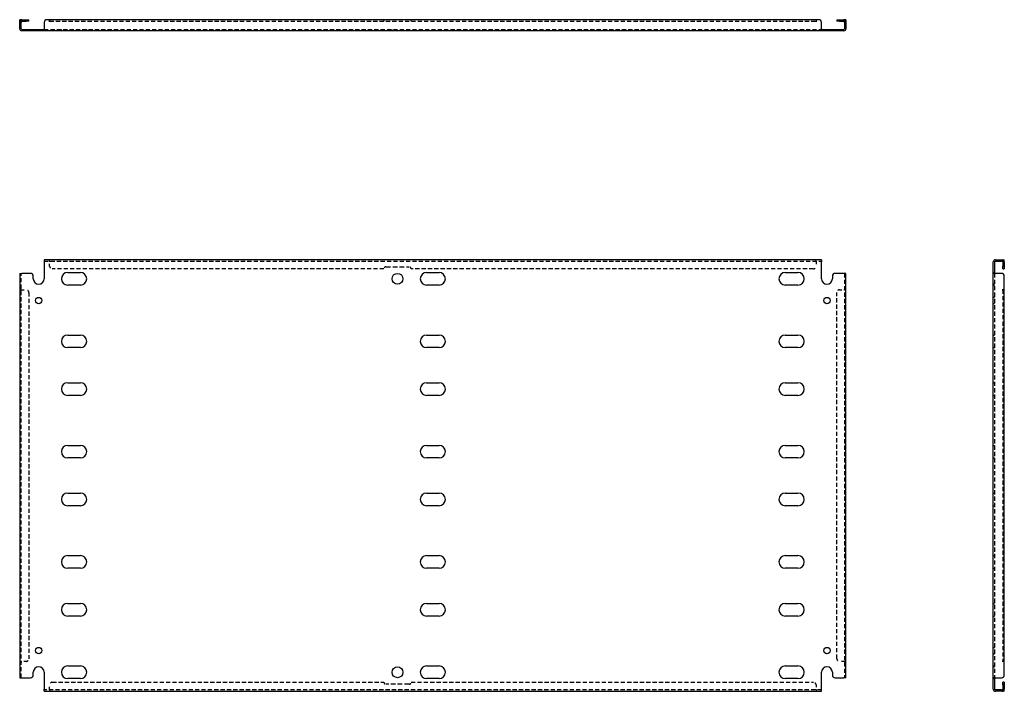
# Model space of a CAD drawing. Header units: inches. Extents: x 5 to 180, y 12 to 86.
# Tile 1 of 2: x 5 to 50, y 12 to 43. Entities that reach past the tile are written whole.
import ezdxf

# ---------------------------------------------------------------- set-up
doc = ezdxf.new("R2010")
doc.units = ezdxf.units.IN
doc.header["$MEASUREMENT"] = 0
doc.linetypes.add('DASHED_SPACE', pattern=[0.2067, 0.1654, -0.0413])
doc.layers.add('Hidden Edges(ANSI)', color=7, linetype='DASHED_SPACE', lineweight=25)
doc.layers.add('Visible Edges(ANSI)', color=7, linetype='Continuous', lineweight=25)

msp = doc.modelspace()

# ---------------------------------------------------------------- linework, layer by layer
at = {"layer": 'Hidden Edges(ANSI)', "ltscale": 0.129419}
for p, q in [((5.266, 42.731), (5.198, 42.731)), ((21.948, 42.83), (21.948, 42.762)), ((23.198, 42.762), (23.198, 42.83)), ((43.13, 42.731), (43.198, 42.731)), ((5.928, 42.318), (5.928, 42.386)), ((6.218, 42.318), (6.218, 42.386)), ((7.117, 42.318), (7.117, 42.386)), ((8.279, 42.318), (8.279, 42.386)), ((22.323, 42.318), (22.323, 42.386)), ((22.823, 42.318), (22.823, 42.386)), ((23.617, 42.318), (23.617, 42.386)), ((24.779, 42.318), (24.779, 42.386)), ((40.117, 42.318), (40.117, 42.386)), ((41.279, 42.318), (41.279, 42.386)), ((42.178, 42.386), (42.178, 42.318)), ((42.468, 42.386), (42.468, 42.318)), ((6.573, 31.726), (6.573, 31.794)), ((6.573, 31.726), (6.573, 31.794)), ((41.823, 31.726), (41.823, 31.794)), ((41.824, 31.726), (41.824, 31.794)), ((50.379, 31.726), (50.379, 31.794)), ((50.479, 31.47), (50.411, 31.47)), ((49.967, 31.209), (50.035, 31.209)), ((5.266, 30.419), (5.198, 30.419)), ((5.266, 30.419), (5.198, 30.419)), ((43.13, 30.419), (43.198, 30.419)), ((43.13, 30.419), (43.198, 30.419)), ((50.035, 30.669), (49.967, 30.669)), ((49.967, 30.629), (50.035, 30.629)), ((50.035, 30.064), (49.967, 30.064)), ((50.035, 29.774), (49.967, 29.774)), ((49.967, 28.334), (50.035, 28.334)), ((49.967, 27.754), (50.035, 27.754)), ((49.967, 26.138), (50.035, 26.138)), ((49.967, 25.558), (50.035, 25.558)), ((49.967, 23.263), (50.035, 23.263)), ((49.967, 22.683), (50.035, 22.683)), ((49.967, 21.067), (50.035, 21.067)), ((49.967, 20.487), (50.035, 20.487)), ((49.967, 18.192), (50.035, 18.192)), ((49.967, 17.612), (50.035, 17.612)), ((49.967, 15.996), (50.035, 15.996)), ((49.967, 15.416), (50.035, 15.416)), ((49.967, 13.976), (50.035, 13.976)), ((49.967, 13.686), (50.035, 13.686)), ((5.266, 13.331), (5.198, 13.331)), ((5.266, 13.331), (5.198, 13.331)), ((43.13, 13.331), (43.198, 13.331)), ((43.13, 13.331), (43.198, 13.331)), ((49.967, 13.121), (50.035, 13.121)), ((49.967, 13.081), (50.035, 13.081)), ((49.967, 12.541), (50.035, 12.541)), ((50.479, 12.281), (50.411, 12.281)), ((6.573, 12.024), (6.573, 11.956)), ((6.573, 12.024), (6.573, 11.956)), ((41.823, 12.024), (41.823, 11.956)), ((41.824, 12.024), (41.824, 11.956)), ((50.379, 12.024), (50.379, 11.956))]:
    msp.add_line(p, q, dxfattribs=at)
at = {"layer": 'Hidden Edges(ANSI)', "ltscale": 1.160116}
msp.add_line((6.573, 42.762), (41.823, 42.762), dxfattribs=at)
at = {"layer": 'Hidden Edges(ANSI)', "ltscale": 1.160778}
for p, q in [((6.323, 42.386), (42.073, 42.386)), ((6.323, 31.726), (42.073, 31.726)), ((42.073, 12.024), (6.323, 12.024))]:
    msp.add_line(p, q, dxfattribs=at)
at = {"layer": 'Hidden Edges(ANSI)', "ltscale": 0.092649}
for p, q in [((6.573, 31.726), (6.573, 31.695)), ((41.823, 31.726), (41.823, 31.695)), ((5.266, 30.419), (5.297, 30.419)), ((43.13, 30.419), (43.099, 30.419)), ((5.266, 13.331), (5.297, 13.331)), ((43.13, 13.331), (43.099, 13.331)), ((6.573, 12.024), (6.573, 12.055)), ((41.823, 12.024), (41.823, 12.055))]:
    msp.add_line(p, q, dxfattribs=at)
at = {"layer": 'Hidden Edges(ANSI)', "ltscale": 0.369411}
for p, q in [((6.573, 31.501), (6.573, 31.695)), ((41.823, 31.695), (41.823, 31.501)), ((5.297, 30.419), (5.491, 30.419)), ((42.905, 30.419), (43.099, 30.419)), ((5.491, 13.331), (5.297, 13.331)), ((43.099, 13.331), (42.905, 13.331)), ((6.573, 12.055), (6.573, 12.249)), ((41.823, 12.249), (41.823, 12.055))]:
    msp.add_line(p, q, dxfattribs=at)
at = {"layer": 'Hidden Edges(ANSI)', "ltscale": 1.152788}
for p, q in [((21.948, 31.376), (6.698, 31.376)), ((6.698, 12.374), (21.948, 12.374))]:
    msp.add_line(p, q, dxfattribs=at)
at = {"layer": 'Hidden Edges(ANSI)', "ltscale": 1.28568}
for p, q in [((22.042, 31.47), (23.105, 31.47)), ((23.105, 12.281), (22.042, 12.281))]:
    msp.add_line(p, q, dxfattribs=at)
at = {"layer": 'Hidden Edges(ANSI)', "ltscale": 1.16236}
for p, q in [((41.698, 31.376), (23.198, 31.376)), ((23.198, 12.374), (41.698, 12.374))]:
    msp.add_line(p, q, dxfattribs=at)
at = {"layer": 'Hidden Edges(ANSI)', "ltscale": 1.167889}
for p, q in [((5.266, 12.581), (5.266, 31.169)), ((43.13, 31.169), (43.13, 12.581)), ((50.035, 31.169), (50.035, 12.581))]:
    msp.add_line(p, q, dxfattribs=at)
at = {"layer": 'Hidden Edges(ANSI)', "ltscale": 1.164374}
msp.add_line((50.411, 30.419), (50.411, 13.331), dxfattribs=at)
at = {"layer": 'Hidden Edges(ANSI)', "ltscale": 1.163729}
for p, q in [((5.616, 30.294), (5.616, 13.456)), ((42.78, 13.456), (42.78, 30.294))]:
    msp.add_line(p, q, dxfattribs=at)
at = {"layer": 'Hidden Edges(ANSI)', "ltscale": 0.236041}
for centre, start, end in [((5.297, 42.731), 108.248, 180), ((43.099, 42.731), 0, 71.752), ((50.38, 31.695), 18.248, 90), ((50.38, 12.055), 270, 341.752)]:
    msp.add_arc(centre, 0.099, start, end, dxfattribs=at)
at = {"layer": 'Hidden Edges(ANSI)', "ltscale": 0.373886}
for centre, start, end in [((6.698, 31.501), 180, 270), ((41.698, 31.501), 270, 0), ((5.491, 30.294), 0, 90), ((42.905, 30.294), 90, 180), ((5.491, 13.456), 270, 0), ((42.905, 13.456), 180, 270), ((6.698, 12.249), 90, 180), ((41.698, 12.249), 0, 90)]:
    msp.add_arc(centre, 0.125, start, end, dxfattribs=at)
at = {"layer": 'Hidden Edges(ANSI)', "ltscale": 0.279642}
for centre, start, end in [((22.042, 31.376), 90, 180), ((23.105, 31.376), 0, 90), ((22.042, 12.374), 180, 270), ((23.105, 12.374), 270, 0)]:
    msp.add_arc(centre, 0.0935, start, end, dxfattribs=at)
at = {"layer": 'Visible Edges(ANSI)'}
for p, q in [((5.198, 42.705), (5.198, 42.83)), ((5.266, 42.83), (5.198, 42.83)), ((5.198, 42.417), (5.198, 42.705)), ((5.266, 42.83), (5.266, 42.705)), ((5.266, 42.417), (5.266, 42.705)), ((5.297, 42.83), (5.491, 42.83)), ((5.297, 42.762), (5.491, 42.762)), ((5.491, 42.83), (5.616, 42.83)), ((5.616, 42.762), (5.491, 42.762)), ((5.616, 42.762), (5.616, 42.83)), ((6.323, 42.705), (6.323, 42.417)), ((6.573, 42.83), (6.448, 42.83)), ((41.823, 42.83), (6.573, 42.83)), ((6.573, 42.731), (6.573, 42.83)), ((6.573, 42.83), (6.573, 42.731)), ((6.573, 42.731), (6.573, 42.731)), ((6.573, 42.731), (6.573, 42.731)), ((41.823, 42.83), (41.823, 42.731)), ((41.824, 42.731), (41.823, 42.731)), ((41.823, 42.731), (41.823, 42.731)), ((41.824, 42.83), (41.824, 42.731)), ((41.948, 42.83), (41.824, 42.83)), ((42.073, 42.417), (42.073, 42.705)), ((42.78, 42.83), (42.905, 42.83)), ((42.78, 42.83), (42.78, 42.762)), ((42.905, 42.762), (42.78, 42.762)), ((42.905, 42.83), (43.099, 42.83)), ((42.905, 42.762), (43.099, 42.762)), ((43.13, 42.705), (43.13, 42.83)), ((43.198, 42.83), (43.13, 42.83)), ((43.13, 42.705), (43.13, 42.417)), ((43.198, 42.83), (43.198, 42.705)), ((43.198, 42.705), (43.198, 42.417)), ((5.297, 42.386), (5.698, 42.386)), ((5.698, 42.318), (5.297, 42.318)), ((5.698, 42.386), (5.823, 42.386)), ((5.823, 42.318), (5.698, 42.318)), ((5.823, 42.318), (5.823, 42.386)), ((5.823, 42.386), (6.323, 42.386)), ((6.323, 42.318), (5.823, 42.318)), ((6.323, 42.417), (6.323, 42.318)), ((42.073, 42.318), (6.323, 42.318)), ((42.073, 42.417), (42.073, 42.318)), ((42.073, 42.386), (42.573, 42.386)), ((42.573, 42.318), (42.073, 42.318)), ((42.573, 42.386), (42.698, 42.386)), ((42.573, 42.386), (42.573, 42.318)), ((42.698, 42.318), (42.573, 42.318)), ((42.698, 42.386), (43.099, 42.386)), ((43.099, 42.318), (42.698, 42.318)), ((42.073, 31.794), (6.323, 31.794)), ((6.323, 31.794), (6.323, 31.695)), ((42.073, 31.794), (42.073, 31.695)), ((50.066, 31.794), (50.354, 31.794)), ((50.066, 31.726), (50.354, 31.726)), ((50.354, 31.794), (50.479, 31.794)), ((50.479, 31.726), (50.354, 31.726)), ((50.479, 31.726), (50.479, 31.794)), ((6.323, 31.695), (6.323, 30.919)), ((42.073, 30.919), (42.073, 31.695)), ((49.967, 31.169), (49.967, 31.695)), ((50.035, 31.695), (50.035, 31.169)), ((50.411, 31.695), (50.411, 31.501)), ((50.411, 31.376), (50.411, 31.501)), ((50.411, 31.376), (50.479, 31.376)), ((50.479, 31.695), (50.479, 31.501)), ((50.479, 31.501), (50.479, 31.376)), ((5.198, 31.169), (5.297, 31.169)), ((5.198, 31.169), (5.198, 12.581)), ((5.698, 31.169), (5.297, 31.169)), ((5.823, 30.919), (5.823, 31.044)), ((7.407, 31.209), (7.989, 31.209)), ((23.907, 31.209), (24.489, 31.209)), ((40.407, 31.209), (40.989, 31.209)), ((42.573, 31.044), (42.573, 30.919)), ((43.099, 31.169), (42.698, 31.169)), ((43.198, 31.169), (43.099, 31.169)), ((43.198, 12.581), (43.198, 31.169)), ((49.967, 12.581), (49.967, 31.169)), ((50.066, 31.169), (49.967, 31.169)), ((50.354, 31.169), (50.066, 31.169)), ((50.479, 30.419), (50.479, 31.044)), ((7.989, 30.629), (7.407, 30.629)), ((24.489, 30.629), (23.907, 30.629)), ((40.989, 30.629), (40.407, 30.629)), ((50.379, 30.419), (50.379, 30.419)), ((50.379, 30.419), (50.479, 30.419)), ((50.38, 30.419), (50.379, 30.419)), ((50.479, 30.419), (50.38, 30.419)), ((50.479, 13.331), (50.479, 30.419)), ((7.407, 28.334), (7.989, 28.334)), ((23.907, 28.334), (24.489, 28.334)), ((40.407, 28.334), (40.989, 28.334)), ((7.989, 27.754), (7.407, 27.754)), ((24.489, 27.754), (23.907, 27.754)), ((40.989, 27.754), (40.407, 27.754)), ((7.407, 26.138), (7.989, 26.138)), ((23.907, 26.138), (24.489, 26.138)), ((40.407, 26.138), (40.989, 26.138)), ((7.989, 25.558), (7.407, 25.558)), ((24.489, 25.558), (23.907, 25.558)), ((40.989, 25.558), (40.407, 25.558)), ((7.407, 23.263), (7.989, 23.263)), ((23.907, 23.263), (24.489, 23.263)), ((40.407, 23.263), (40.989, 23.263)), ((7.989, 22.683), (7.407, 22.683)), ((24.489, 22.683), (23.907, 22.683)), ((40.989, 22.683), (40.407, 22.683)), ((7.407, 21.067), (7.989, 21.067)), ((23.907, 21.067), (24.489, 21.067)), ((40.407, 21.067), (40.989, 21.067)), ((7.989, 20.487), (7.407, 20.487)), ((24.489, 20.487), (23.907, 20.487)), ((40.989, 20.487), (40.407, 20.487)), ((7.407, 18.192), (7.989, 18.192)), ((23.907, 18.192), (24.489, 18.192)), ((40.407, 18.192), (40.989, 18.192)), ((7.989, 17.612), (7.407, 17.612)), ((24.489, 17.612), (23.907, 17.612)), ((40.989, 17.612), (40.407, 17.612)), ((7.407, 15.996), (7.989, 15.996)), ((23.907, 15.996), (24.489, 15.996)), ((40.407, 15.996), (40.989, 15.996)), ((7.989, 15.416), (7.407, 15.416)), ((24.489, 15.416), (23.907, 15.416)), ((40.989, 15.416), (40.407, 15.416)), ((50.479, 13.331), (50.379, 13.331)), ((50.379, 13.331), (50.379, 13.331)), ((50.379, 13.331), (50.38, 13.331)), ((50.479, 13.331), (50.38, 13.331)), ((50.479, 12.706), (50.479, 13.331)), ((5.823, 12.706), (5.823, 12.831)), ((6.323, 12.831), (6.323, 12.055)), ((7.407, 13.121), (7.989, 13.121)), ((23.907, 13.121), (24.489, 13.121)), ((40.407, 13.121), (40.989, 13.121)), ((42.073, 12.055), (42.073, 12.831)), ((42.573, 12.831), (42.573, 12.706)), ((5.198, 12.581), (5.297, 12.581)), ((5.297, 12.581), (5.698, 12.581)), ((7.989, 12.541), (7.407, 12.541)), ((24.489, 12.541), (23.907, 12.541)), ((40.989, 12.541), (40.407, 12.541)), ((42.698, 12.581), (43.099, 12.581)), ((43.198, 12.581), (43.099, 12.581)), ((50.066, 12.581), (49.967, 12.581)), ((49.967, 12.055), (49.967, 12.581)), ((50.035, 12.581), (50.035, 12.055)), ((50.066, 12.581), (50.354, 12.581)), ((50.411, 12.249), (50.411, 12.374)), ((50.479, 12.374), (50.411, 12.374)), ((50.411, 12.249), (50.411, 12.055)), ((50.479, 12.374), (50.479, 12.249)), ((50.479, 12.249), (50.479, 12.055)), ((6.323, 11.956), (6.323, 12.055)), ((6.323, 11.956), (42.073, 11.956)), ((42.073, 11.956), (42.073, 12.055)), ((50.354, 12.024), (50.066, 12.024)), ((50.354, 11.956), (50.066, 11.956)), ((50.354, 12.024), (50.479, 12.024)), ((50.479, 11.956), (50.354, 11.956)), ((50.479, 11.956), (50.479, 12.024))]:
    msp.add_line(p, q, dxfattribs=at)
for centre, radius in [((22.573, 30.919), 0.25), ((6.073, 29.919), 0.145), ((42.323, 29.919), 0.145), ((6.073, 13.831), 0.145), ((42.323, 13.831), 0.145), ((22.573, 12.831), 0.25)]:
    msp.add_circle(centre, radius, dxfattribs=at)
for centre, radius, start, end in [((5.297, 42.731), 0.099, 90, 108.248), ((5.297, 42.731), 0.031, 90, 180), ((6.448, 42.705), 0.125, 90, 180), ((41.948, 42.705), 0.125, 0, 90), ((43.099, 42.731), 0.099, 71.752, 90), ((43.099, 42.731), 0.031, 0, 90), ((5.297, 42.417), 0.099, 180, 270), ((5.297, 42.417), 0.031, 180, 270), ((43.099, 42.417), 0.099, 270, 0), ((43.099, 42.417), 0.031, 270, 0), ((50.066, 31.695), 0.099, 90, 180), ((50.066, 31.695), 0.031, 90, 180), ((50.38, 31.695), 0.031, 0, 90), ((50.38, 31.695), 0.099, 0, 18.248), ((5.698, 31.044), 0.125, 0, 90), ((6.073, 30.919), 0.25, 180, 0), ((7.407, 30.919), 0.29, 90, 270), ((7.989, 30.919), 0.29, 270, 90), ((23.907, 30.919), 0.29, 90, 270), ((24.489, 30.919), 0.29, 270, 90), ((40.407, 30.919), 0.29, 90, 270), ((40.989, 30.919), 0.29, 270, 90), ((42.323, 30.919), 0.25, 180, 0), ((42.698, 31.044), 0.125, 90, 180), ((50.354, 31.044), 0.125, 0, 90), ((7.407, 28.044), 0.29, 90, 270), ((7.989, 28.044), 0.29, 270, 90), ((23.907, 28.044), 0.29, 90, 270), ((24.489, 28.044), 0.29, 270, 90), ((40.407, 28.044), 0.29, 90, 270), ((40.989, 28.044), 0.29, 270, 90), ((7.407, 25.848), 0.29, 90, 270), ((7.989, 25.848), 0.29, 270, 90), ((23.907, 25.848), 0.29, 90, 270), ((24.489, 25.848), 0.29, 270, 90), ((40.407, 25.848), 0.29, 90, 270), ((40.989, 25.848), 0.29, 270, 90), ((7.407, 22.973), 0.29, 90, 270), ((7.989, 22.973), 0.29, 270, 90), ((23.907, 22.973), 0.29, 90, 270), ((24.489, 22.973), 0.29, 270, 90), ((40.407, 22.973), 0.29, 90, 270), ((40.989, 22.973), 0.29, 270, 90), ((7.407, 20.777), 0.29, 90, 270), ((7.989, 20.777), 0.29, 270, 90), ((23.907, 20.777), 0.29, 90, 270), ((24.489, 20.777), 0.29, 270, 90), ((40.407, 20.777), 0.29, 90, 270), ((40.989, 20.777), 0.29, 270, 90), ((7.407, 17.902), 0.29, 90, 270), ((7.989, 17.902), 0.29, 270, 90), ((23.907, 17.902), 0.29, 90, 270), ((24.489, 17.902), 0.29, 270, 90), ((40.407, 17.902), 0.29, 90, 270), ((40.989, 17.902), 0.29, 270, 90), ((7.407, 15.706), 0.29, 90, 270), ((7.989, 15.706), 0.29, 270, 90), ((23.907, 15.706), 0.29, 90, 270), ((24.489, 15.706), 0.29, 270, 90), ((40.407, 15.706), 0.29, 90, 270), ((40.989, 15.706), 0.29, 270, 90), ((5.698, 12.706), 0.125, 270, 0), ((6.073, 12.831), 0.25, 0, 180), ((7.407, 12.831), 0.29, 90, 270), ((7.989, 12.831), 0.29, 270, 90), ((23.907, 12.831), 0.29, 90, 270), ((24.489, 12.831), 0.29, 270, 90), ((40.407, 12.831), 0.29, 90, 270), ((40.989, 12.831), 0.29, 270, 90), ((42.323, 12.831), 0.25, 0, 180), ((42.698, 12.706), 0.125, 180, 270), ((50.354, 12.706), 0.125, 270, 0), ((50.066, 12.055), 0.099, 180, 270), ((50.066, 12.055), 0.031, 180, 270), ((50.38, 12.055), 0.031, 270, 0), ((50.38, 12.055), 0.099, 341.752, 0)]:
    msp.add_arc(centre, radius, start, end, dxfattribs=at)

doc.saveas('drawing.dxf')
